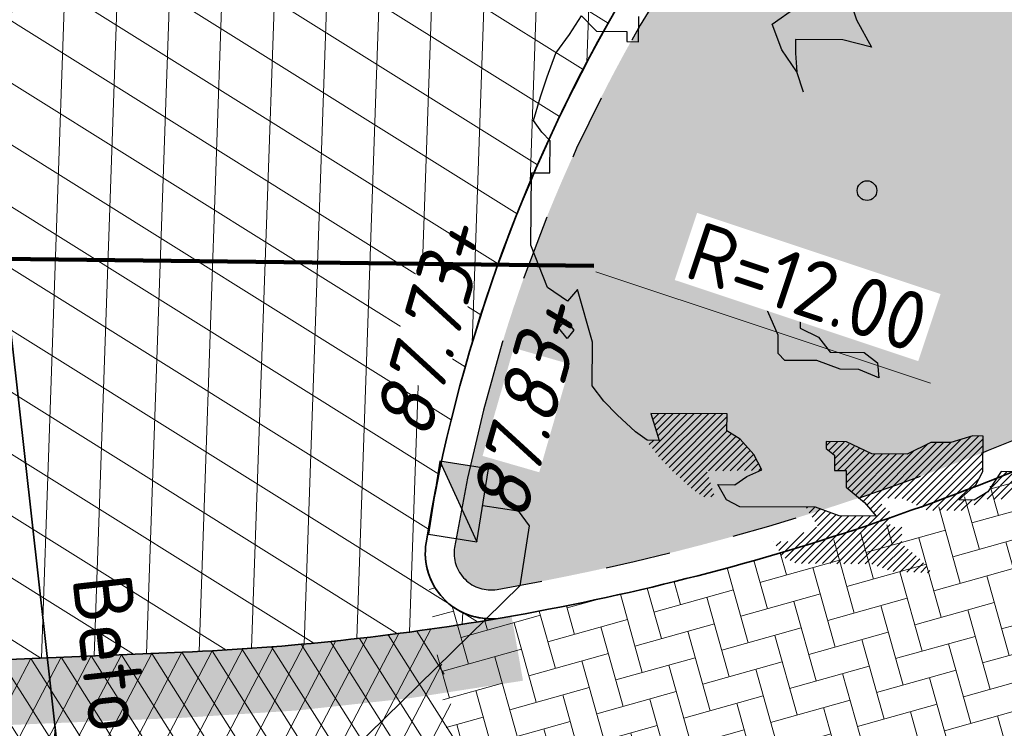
# Model space of a CAD drawing. Header units: metres. Extents: x 195696 to 514079, y 327475 to 328989.
# Tile 190 of 256: x 196104.55 to 196112.06, y 327673.26 to 327678.66. Entities that reach past the tile are written whole.
import ezdxf
from ezdxf.enums import TextEntityAlignment as Align

# ---------------------------------------------------------------- set-up
doc = ezdxf.new("R2010")
doc.units = ezdxf.units.M
for name, pattern in [('11strp', [2, 1, -1]), ('RI-HWA_AANSLUITLEIDING-SO', [4.8, 3, -1.8]), ('VH-RWSBAND_110X220', [12, 5, -1, 1, -1, 1, -1, 1, -1])]:
    doc.linetypes.add(name, pattern=pattern)
for name, color, linetype, lineweight in [('B-WE-KL-ET_LS_MANTELBUIS-G', 190, 'Continuous', 100), ('mk-nw-11streep 0.10', 7, '11strp', 35), ('N-WE-GR-BEPLANTING_CULTUUR_VASTE PLANTENVAK-A-250', 92, 'Continuous', 18), ('N-WE-GR-BOOM-S', 74, 'Continuous', 25), ('N-WE-RI-HWA_KOLK_TROTTOIRKOLK-S-250', 150, 'Continuous', 25), ('N-WE-RI-HWA_KOLKAANSLUITLEIDING_PVC-G', 150, 'RI-HWA_AANSLUITLEIDING-SO', 25), ('N-WE-VH-GESLOTENVERHARDING-A-200', 252, 'Continuous', 18), ('N-WE-VH-KANTOPSLUITING_TROTTOIRBAND_RWS_110 220_250-G', 6, 'VH-RWSBAND_110X220', 25), ('N-WE-VH-KANTOPSLUITING_VOORKANTBAND-G', 2, 'Continuous', 35), ('N-WE-VH-KANTVERHARDING-G', 5, 'Continuous', 35), ('N-WE-VH-OPENVERHARDING_BETONSTRAATSTEEN_ROOD-A', 13, 'Continuous', 18), ('V-WE-RI-GWA_MATERIAAL-DIAMETER-BOB-STROOMRICHTING-S', 252, 'Continuous', 25), ('V-WE-RI-GWA_RIOOLLEIDING_BETON_300-G', 30, 'RI-GWA-V', 35), ('X-XX-AL-M', 6, 'Continuous', 18), ('X-XX-AL-T18', 7, 'Continuous', 18)]:
    doc.layers.add(name, color=color, linetype=linetype, lineweight=lineweight)
doc.layers.add('N-WE-VH-GESLOTENVERHARDING_ASFALT_COATING_ROOD-A-200', color=7, linetype='Continuous', lineweight=18, true_color=0xf2beba)
doc.styles.add('NLCS-ISO', font='NLCS-ISO.ttf')
doc.styles.add('NLCS-ISO-M250-T18', font='NLCS-ISO.ttf', dxfattribs={"height": 0.45})
doc.styles.add('NLCS-ISO-M250-T18_CURSIEF', font='NLCS-ISO.ttf', dxfattribs={"oblique": 15, "height": 0.45})
doc.linetypes.add('RI-GWA-V', pattern='A,3,[24,NLCS.SHX,S=1,R=0,X=0,Y=0],3,-3', length=9)
doc.dimstyles.new('NLCS-M250-T18-PIJL_L2_H2', dxfattribs={"dimscale": 0.25, "dimtxt": 2.5, "dimasz": 1.8, "dimexe": 2, "dimexo": 2, "dimgap": 0.7, "dimtad": 1, "dimzin": 0, "dimdsep": 46, "dimtxsty": 'NLCS-ISO-M250-T18', "dimcen": 0, "dimdle": 2, "dimclrd": 256, "dimclre": 256, "dimclrt": 7, "dimazin": 0, "dimtfac": 1, "dimtdec": 3, "dimtofl": 0, "dimtmove": 0, "dimatfit": 3, "dimfxl": 2, "dimfxlon": 1, "dimtfillclr": 256, "dimtolj": 1, "dimtzin": 0, "dimlwd": -1, "dimlwe": -1, "dimarcsym": 0})

# ---------------------------------------------------------------- blocks, each defined once
blk = doc.blocks.new('*D39')
at = {"layer": 'defpoints', "color": 0, "transparency": 16777216}
for p in [(196108.515893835, 327676.8843070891), (196119.900910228, 327673.0920252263)]:
    blk.add_point(p, dxfattribs=at)
at = {"layer": 'X-XX-AL-M', "transparency": 16777216}
blk.add_line((196111.4949731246, 327675.891993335), (196108.9428319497, 327676.7420965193), dxfattribs=at)
blk.add_solid([(196108.9665337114, 327676.8132528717), (196108.9191301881, 327676.6709401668), (196108.515893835, 327676.8843070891)], dxfattribs=at)
at = {"layer": 'X-XX-AL-M', "color": 7, "transparency": 16777216, "insert": (196110.55878099, 327676.6254401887), "char_height": 0.45, "attachment_point": 5, "rotation": 341.5773880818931, "style": 'NLCS-ISO-M250-T18', "bg_fill": 3, "box_fill_scale": 1.1, "bg_fill_color": 256, "bg_fill_true_color": 13158600, "bg_fill_transparency": 0}
blk.add_mtext('\\A1;R=12.00', dxfattribs=at)
blk = doc.blocks.new('*U193')
at = {"ltscale": 0.1}
blk.add_hatch(color=256, dxfattribs=at).paths.add_polyline_path([(-2.500000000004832, 0), (2.500000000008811, -0.8333333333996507), (2.500000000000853, 0.8333333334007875)])
at = {"ltscale": 0.1, "flags": 128}
blk.add_lwpolyline([(-2.500000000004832, 0), (2.500000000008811, -0.8333333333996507), (2.500000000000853, 0.8333333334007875)], close=True, dxfattribs=at)
at = {"ltscale": 0.1, "style": 'NLCS-ISO'}
for tag, p in [('MAT', (-1, 0.5000000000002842)), ('BOBL', (-61.4268992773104, -3.239999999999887))]:
    blk.add_attdef(tag, text='', height=1.8, dxfattribs=at).set_placement(p, align=Align.BOTTOM_RIGHT)
for tag, p in [('DIA', (1, 0.5000000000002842)), ('BOBR', (68.86450891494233, -3.24))]:
    blk.add_attdef(tag, text='', height=1.8, dxfattribs=at).set_placement(p, align=Align.BOTTOM_LEFT)
blk.add_attdef('JVA', text='', height=1.8, dxfattribs=at).set_placement((0, -0.9999999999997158), align=Align.TOP_CENTER)
blk = doc.blocks.new('SGR-BOOM_27')
for p, q in [((-0.2629541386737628, 2.916344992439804), (-0.1623726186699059, 2.606903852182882)), ((-1.449030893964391, 2.539376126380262), (-1.087000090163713, 2.793884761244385)), ((-4.541256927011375, 2.382431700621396), (-4.359081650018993, 2.664029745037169)), ((-4.359081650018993, 2.664029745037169), (-4.129324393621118, 2.430792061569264)), ((-3.487429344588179, 2.271654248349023), (-3.484541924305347, 2.657491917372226)), ((-0.1623726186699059, 2.606903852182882), (0.06601421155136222, 2.189341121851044)), ((-4.129324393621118, 2.430792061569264), (-3.666335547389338, 2.427344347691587)), ((-3.666335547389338, 2.427344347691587), (-3.667480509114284, 2.273013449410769)), ((-1.297622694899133, 2.14809780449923), (-1.449030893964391, 2.539376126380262)), ((-4.749168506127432, 2.096749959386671), (-4.541256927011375, 2.382431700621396)), ((-3.667480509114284, 2.273013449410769), (-3.487429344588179, 2.271654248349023)), ((-1.090665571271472, 2.305180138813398), (-1.092231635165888, 2.095122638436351)), ((-0.3704458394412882, 2.299787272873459), (-1.090665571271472, 2.305180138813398)), ((0.06601421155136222, 2.189341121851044), (-0.3704458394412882, 2.299787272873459)), ((-1.068619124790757, 1.811992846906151), (-1.297622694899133, 2.14809780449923)), ((-4.880463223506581, 1.737604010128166), (-4.749168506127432, 2.096749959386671)), ((-1.092231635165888, 2.095122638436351), (-1.068619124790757, 1.811992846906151)), ((-0.968047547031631, 1.502566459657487), (-1.068619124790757, 1.811992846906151)), ((-4.985664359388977, 1.429728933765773), (-4.880463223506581, 1.737604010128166)), ((-5.091247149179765, 1.070402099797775), (-4.985664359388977, 1.429728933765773)), ((-4.963980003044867, 0.8893743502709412), (-5.091247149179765, 1.070402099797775)), ((-4.836331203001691, 0.7598095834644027), (-4.963980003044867, 0.8893743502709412)), ((-4.83998674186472, 0.2711136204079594), (-4.836331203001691, 0.7598095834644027)), ((-5.131199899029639, -0.8328113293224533), (-5.122943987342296, 0.2732229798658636)), ((-5.122943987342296, 0.2732229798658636), (-4.83998674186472, 0.2711136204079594)), ((-4.878804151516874, -1.477755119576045), (-5.131199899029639, -0.8328113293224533)), ((-4.571691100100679, -1.6858479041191), (-4.878804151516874, -1.477755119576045)), ((-4.416006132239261, -1.5069564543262), (-4.571691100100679, -1.6858479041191)), ((-4.19050640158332, -2.310330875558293), (-4.416006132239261, -1.5069564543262)), ((-1.355897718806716, -2.202925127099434), (-1.583506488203, -1.682481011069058)), ((-1.583506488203, -1.682481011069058), (-1.250079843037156, -1.813597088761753)), ((-1.250079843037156, -1.813597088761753), (-1.01860001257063, -1.815336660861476)), ((-1.01860001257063, -1.815336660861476), (-1.020718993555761, -2.098264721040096)), ((-4.70336779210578, -2.096436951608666), (-4.599522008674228, -1.968597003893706)), ((-4.575953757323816, -2.256010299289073), (-4.70336779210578, -2.096436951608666)), ((-4.599522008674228, -1.968597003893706), (-4.472093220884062, -2.128170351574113)), ((-1.020718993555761, -2.098264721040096), (-0.7387601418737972, -2.233278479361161)), ((-4.472093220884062, -2.128170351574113), (-4.575953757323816, -2.256010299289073)), ((-1.358011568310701, -2.485882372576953), (-1.355897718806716, -2.202925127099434)), ((-0.7387601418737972, -2.233278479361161), (-0.5604459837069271, -2.466116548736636)), ((-4.195507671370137, -2.979097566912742), (-4.19050640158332, -2.310330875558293)), ((-1.255888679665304, -2.58953476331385), (-1.358011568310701, -2.485882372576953)), ((-0.5604459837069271, -2.466116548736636), (-0.04600890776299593, -2.469965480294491)), ((-0.04600890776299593, -2.469965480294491), (0.1585992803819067, -2.62583903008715)), ((-0.7671779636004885, -2.593190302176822), (-1.255888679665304, -2.58953476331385)), ((-0.4080445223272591, -2.724499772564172), (-0.7671779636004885, -2.593190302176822)), ((0.1585992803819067, -2.62583903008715), (0.1825934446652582, -2.857531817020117)), ((-0.1251068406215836, -2.726608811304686), (-0.4080445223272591, -2.724499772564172)), ((0.1825934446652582, -2.857531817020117), (-0.1251068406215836, -2.726608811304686)), ((-4.017198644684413, -3.211947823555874), (-4.195507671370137, -2.979097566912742)), ((-3.812952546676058, -3.41925966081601), (-4.017198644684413, -3.211947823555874)), ((-3.531947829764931, -3.678582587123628), (-3.812952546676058, -3.41925966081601)), ((-2.136579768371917, -3.40608073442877), (-3.298344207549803, -3.397384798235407)), ((-3.298344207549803, -3.397384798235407), (-3.172814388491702, -3.809884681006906)), ((-3.294992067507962, -3.408417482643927), (-3.284064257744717, -3.397494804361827)), ((-3.275431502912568, -3.933139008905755), (-2.743827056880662, -3.401534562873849)), ((-3.269593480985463, -3.491878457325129), (-3.176014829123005, -3.398302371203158)), ((-3.244189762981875, -3.575336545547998), (-3.067970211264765, -3.399107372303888)), ((-3.228221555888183, -3.994783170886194), (-2.63578757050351, -3.402349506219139)), ((-3.218795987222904, -3.658794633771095), (-2.959925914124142, -3.399921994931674)), ((-3.19340221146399, -3.742253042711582), (-2.851876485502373, -3.400729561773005)), ((-3.181011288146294, -4.056432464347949), (-2.527738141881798, -3.403156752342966)), ((-3.129127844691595, -4.113400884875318), (-2.41968871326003, -3.403964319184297)), ((-3.075110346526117, -4.168237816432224), (-2.311639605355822, -3.404769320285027)), ((-3.021088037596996, -4.223074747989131), (-2.203599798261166, -3.405584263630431)), ((-2.967070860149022, -4.277912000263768), (-2.136893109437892, -3.44773168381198)), ((-2.13850792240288, -3.663284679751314), (-2.136579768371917, -3.40608073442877)), ((-2.910699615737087, -4.330397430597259), (-2.137715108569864, -3.557405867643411)), ((-3.352855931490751, -3.808531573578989), (-3.531947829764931, -3.678582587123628)), ((-2.854088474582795, -4.382640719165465), (-2.136202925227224, -3.664752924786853)), ((-2.797482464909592, -4.43488432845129), (-2.069647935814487, -3.707052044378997)), ((-2.740871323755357, -4.487127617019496), (-2.003087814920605, -3.749344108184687)), ((-1.933694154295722, -3.793441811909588), (-2.13850792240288, -3.663284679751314)), ((0.6092558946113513, -4.729226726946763), (1.586760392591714, -3.751722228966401)), ((0.6830196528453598, -4.764319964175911), (1.703853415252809, -3.743481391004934)), ((1.616465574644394, -3.742820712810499), (1.281301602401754, -3.843216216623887)), ((1.770785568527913, -3.743985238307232), (1.616465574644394, -3.742820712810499)), ((1.766743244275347, -4.284124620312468), (1.770785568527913, -3.743985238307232)), ((-3.172814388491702, -3.809884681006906), (-3.352855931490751, -3.808531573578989)), ((-3.3226417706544, -3.871494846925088), (-3.260383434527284, -3.809236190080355)), ((-2.421166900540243, -4.276284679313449), (-1.936532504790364, -3.791648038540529)), ((-2.311076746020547, -4.275048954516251), (-1.885045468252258, -3.849017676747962)), ((-1.729658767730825, -4.026472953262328), (-1.933694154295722, -3.793441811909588)), ((-0.6220927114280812, -3.828968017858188), (-0.6228560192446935, -3.931854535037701)), ((-0.622572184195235, -3.892797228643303), (-0.5592176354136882, -3.829445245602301)), ((-0.3134283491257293, -3.831285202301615), (-0.6220927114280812, -3.828968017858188)), ((-0.5841954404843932, -3.963277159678), (-0.4511733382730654, -3.830257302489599)), ((-0.5241295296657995, -4.012065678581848), (-0.3494564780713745, -3.837394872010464)), ((-0.4962643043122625, -4.201914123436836), (-0.196198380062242, -3.901845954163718)), ((-0.4954423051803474, -4.092235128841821), (-0.2728248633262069, -3.869618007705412)), ((0.07104979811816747, -4.014231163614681), (-0.3134283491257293, -3.831285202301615)), ((-0.003981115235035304, -4.798182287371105), (0.9346668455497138, -3.859534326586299)), ((0.04640489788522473, -4.856652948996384), (1.061488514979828, -3.841569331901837)), ((0.3184638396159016, -4.693446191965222), (1.169533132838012, -3.84238170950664)), ((0.4265033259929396, -4.694260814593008), (1.277577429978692, -3.843189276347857)), ((0.5345431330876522, -4.695080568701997), (1.431349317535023, -3.79826925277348)), ((0.9726423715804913, -3.840899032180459), (0.6112087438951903, -4.018251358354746)), ((0.7567786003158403, -4.799410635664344), (1.770467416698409, -3.785724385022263)), ((0.8305420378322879, -4.834501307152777), (1.769650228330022, -3.895398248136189)), ((1.281301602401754, -3.843216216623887), (0.9726423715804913, -3.840899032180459)), ((-2.200991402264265, -4.273815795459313), (-1.834223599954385, -3.90704799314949)), ((-2.090906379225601, -4.272587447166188), (-1.783411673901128, -3.965090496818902)), ((-1.980811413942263, -4.271346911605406), (-1.732590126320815, -4.023127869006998)), ((-1.602778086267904, -4.258946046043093), (-1.729658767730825, -4.026472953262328)), ((-0.6228560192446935, -3.931854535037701), (-0.4950163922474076, -4.035714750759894)), ((-0.4950163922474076, -4.035714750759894), (-0.4967537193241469, -4.267201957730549)), ((-0.4530280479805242, -4.267532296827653), (-0.1195670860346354, -3.934068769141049)), ((-0.3449834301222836, -4.268344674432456), (-0.04294060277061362, -3.966299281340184)), ((-0.3181361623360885, -4.459208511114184), (0.1264229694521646, -4.014644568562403)), ((-0.3173093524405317, -4.349529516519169), (0.03369582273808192, -3.998519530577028)), ((-0.2952580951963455, -4.545184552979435), (0.2344772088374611, -4.015452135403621)), ((-0.2357986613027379, -4.594579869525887), (0.3425263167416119, -4.016259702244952)), ((-0.1763443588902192, -4.643975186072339), (0.4505757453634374, -4.017059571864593)), ((-0.1168804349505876, -4.693370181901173), (0.5586251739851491, -4.017864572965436)), ((-0.05742100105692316, -4.742765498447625), (0.7209364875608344, -3.964415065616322)), ((0.6112087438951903, -4.018251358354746), (0.07104979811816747, -4.014231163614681)), ((0.9043009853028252, -4.869599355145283), (1.768827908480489, -4.005072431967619)), ((-1.870726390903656, -4.27011856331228), (-1.69343981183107, -4.092834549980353)), ((-1.760636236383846, -4.268882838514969), (-1.655004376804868, -4.163250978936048)), ((1.004114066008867, -4.878640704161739), (1.768005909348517, -4.114746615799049)), ((-2.684255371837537, -4.539370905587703), (-2.437727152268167, -4.292842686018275)), ((-1.835040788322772, -4.360073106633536), (-1.602778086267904, -4.258946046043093)), ((-1.650546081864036, -4.267649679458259), (-1.616568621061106, -4.233674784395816)), ((-0.4967537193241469, -4.267201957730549), (-0.3167025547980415, -4.268552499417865)), ((-0.3167025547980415, -4.268552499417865), (-0.318635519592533, -4.525756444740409)), ((1.112163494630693, -4.879448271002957), (1.767183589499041, -4.224425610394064)), ((1.662320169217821, -4.489134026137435), (1.766743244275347, -4.284124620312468)), ((1.831120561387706, -4.704765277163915), (2.248142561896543, -4.28774584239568)), ((2.049680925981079, -4.286250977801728), (1.841593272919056, -4.593373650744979)), ((1.858271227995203, -4.568757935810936), (2.14009826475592, -4.286933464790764)), ((1.939169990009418, -4.705570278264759), (2.356182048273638, -4.288553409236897)), ((2.047224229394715, -4.70637046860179), (2.464226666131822, -4.289368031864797)), ((2.465513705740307, -4.289373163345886), (2.049680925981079, -4.286250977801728)), ((-2.621546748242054, -4.585518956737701), (-2.412333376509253, -4.37630109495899)), ((-2.558466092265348, -4.631292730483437), (-2.386939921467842, -4.459761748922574)), ((-2.277554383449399, -4.485375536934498), (-2.016061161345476, -4.487340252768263)), ((-2.146401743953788, -4.717875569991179), (-2.277554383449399, -4.485375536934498)), ((-2.016061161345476, -4.487340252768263), (-1.835040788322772, -4.360073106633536)), ((1.220207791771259, -4.880255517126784), (1.715251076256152, -4.385212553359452)), ((1.403361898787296, -4.718695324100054), (1.662320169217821, -4.489134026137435)), ((-2.490751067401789, -4.672432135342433), (-2.361541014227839, -4.543227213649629)), ((-2.382706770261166, -4.673239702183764), (-2.336152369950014, -4.626685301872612)), ((-0.318635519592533, -4.525756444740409), (-0.03742041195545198, -4.759374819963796)), ((1.841593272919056, -4.593373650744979), (1.634876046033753, -4.720447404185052)), ((1.636446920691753, -4.790582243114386), (1.820990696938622, -4.606043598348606)), ((-1.94139201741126, -4.822301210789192), (-2.146401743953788, -4.717875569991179)), ((-0.03742041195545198, -4.759374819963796), (0.1410797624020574, -4.966493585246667)), ((0.0967960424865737, -4.915118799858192), (0.2282033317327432, -4.783714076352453)), ((1.328252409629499, -4.881067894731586), (1.489961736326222, -4.719358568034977)), ((1.634876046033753, -4.720447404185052), (1.403361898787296, -4.718695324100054)), ((1.436297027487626, -4.88188283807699), (1.598001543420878, -4.720178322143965)), ((-0.7839293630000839, -4.830948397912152), (-1.94139201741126, -4.822301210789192)), ((-1.175254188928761, -5.642887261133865), (-0.475925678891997, -4.943561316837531)), ((-0.9220460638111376, -4.845404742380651), (-0.9066795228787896, -4.83003820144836)), ((-0.8806398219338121, -4.912855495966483), (-0.798625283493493, -4.830845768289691)), ((-0.8392387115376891, -4.980308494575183), (-0.7150642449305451, -4.856129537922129)), ((-0.7978376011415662, -5.047766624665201), (-0.6353498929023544, -4.885276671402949)), ((-0.4247859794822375, -4.962257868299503), (-0.7839293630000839, -4.830948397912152)), ((-0.7564313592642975, -5.115210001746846), (-0.5556403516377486, -4.914421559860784)), ((-0.5692400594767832, -5.690006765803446), (0.2816236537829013, -4.839143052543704)), ((-0.4611906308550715, -5.690814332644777), (0.341689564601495, -4.887931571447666)), ((-1.103139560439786, -5.679627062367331), (-0.3860567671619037, -4.962549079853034)), ((-1.001427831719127, -5.686772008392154), (-0.2780124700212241, -4.963361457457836)), ((-0.8933784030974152, -5.687586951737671), (-0.1699678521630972, -4.964169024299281)), ((-0.7853337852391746, -5.688394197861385), (-0.06192323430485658, -4.964983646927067)), ((-0.6772846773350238, -5.689199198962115), (0.04612587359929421, -4.965788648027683)), ((0.1410797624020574, -4.966493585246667), (-0.4247859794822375, -4.962257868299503)), ((-0.3531412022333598, -5.691621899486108), (0.355323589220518, -4.983156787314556)), ((-0.2450920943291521, -5.692426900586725), (0.3545015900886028, -5.092828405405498)), ((-1.308526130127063, -5.558450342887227), (-0.966153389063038, -5.216082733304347)), ((-1.247368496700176, -5.606147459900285), (-0.7733148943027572, -5.132093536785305)), ((-0.1370474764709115, -5.693234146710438), (0.4246585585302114, -5.131535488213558)), ((-0.02900317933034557, -5.694049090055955), (0.5327076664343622, -5.132340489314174)), ((0.07590449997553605, -5.698000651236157), (0.5334469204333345, -5.240448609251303)), ((-1.426318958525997, -5.349682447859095), (-1.425839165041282, -5.349200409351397)), ((-1.387051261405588, -5.41927174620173), (-1.317784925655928, -5.350000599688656)), ((-1.347788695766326, -5.488861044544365), (-1.209730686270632, -5.350800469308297)), ((0.1556092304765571, -5.727145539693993), (0.5326345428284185, -5.350122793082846)), ((0.2353235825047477, -5.756285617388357), (0.5704141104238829, -5.421195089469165)), ((0.3150382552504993, -5.785425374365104), (0.6298735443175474, -5.470590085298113)), ((0.3985992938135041, -5.810723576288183), (0.6893278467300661, -5.519992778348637)), ((0.5039765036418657, -5.814198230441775), (0.7487917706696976, -5.569380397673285)), ((0.6093588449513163, -5.817675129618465), (0.8082512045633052, -5.618775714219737)), ((0.7147360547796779, -5.821149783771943), (0.8594495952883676, -5.676433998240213)), ((0.8201183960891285, -5.824627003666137), (0.9098455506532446, -5.734899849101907)), ((0.9254907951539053, -5.828103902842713), (0.9602366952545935, -5.793363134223))]:
    blk.add_line(p, q)
blk.add_circle((0, 0), 0.15)
blk = doc.blocks.new('SRI-KOLK_TROTTOIR-SO')
blk.add_hatch(color=256).paths.add_polyline_path([(1.125000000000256, 1.499999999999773), (-1.124999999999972, 1.499999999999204), (-1.124999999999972, 5.684341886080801e-13)])
blk.add_line((-1.124999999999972, 0), (1.124999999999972, 1.499999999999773))
at = {"flags": 128}
blk.add_lwpolyline([(-1.124999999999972, 0), (1.124999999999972, 0), (1.124999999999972, 1.499999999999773), (-1.124999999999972, 1.499999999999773)], close=True, dxfattribs=at)

msp = doc.modelspace()

# ---------------------------------------------------------------- hatches: boundary and pattern name
at = {"layer": 'N-WE-GR-BEPLANTING_CULTUUR_VASTE PLANTENVAK-A-250', "lineweight": 0}
h = msp.add_hatch(dxfattribs=at)
h.set_pattern_fill('AGR-VASTEPLANTEN-SO', color=256, scale=0.05, pattern_type=2)
h.set_pattern_definition([(0, (196080.8196124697, 327684.078404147), (0.1443375, 0.25), [0.033494, -0.255181]), (29.99999999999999, (196080.8531064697, 327684.078404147), (0.1443376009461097, 0.2499999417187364), [0.033494, -0.466506]), (59.99999999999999, (196080.8821124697, 327684.095151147), (-0.1443376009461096, 0.2499999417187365), [0.033494, -0.255181]), (90, (196080.8988594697, 327684.124157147), (-0.1443375, 0.25), [0.033494, -0.466506]), (120, (196080.8988594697, 327684.157651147), (-0.2886751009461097, -5.828126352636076e-08), [0.033494, -0.2551809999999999]), (150, (196080.8821124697, 327684.186657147), (-0.2886751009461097, 5.828126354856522e-08), [0.033494, -0.466506]), (180, (196080.8531064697, 327684.203404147), (-0.1443375, -0.25), [0.033494, -0.255181]), (210, (196080.8196124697, 327684.203404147), (-0.1443376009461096, -0.2499999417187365), [0.033494, -0.466506]), (240, (196080.7906064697, 327684.186657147), (0.1443376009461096, -0.2499999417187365), [0.033494, -0.255181]), (270, (196080.7738594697, 327684.157651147), (0.1443375, -0.2500000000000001), [0.033494, -0.466506]), (300.0000000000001, (196080.7738594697, 327684.124157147), (0.2886751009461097, 5.828126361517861e-08), [0.033494, -0.255181]), (329.9999999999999, (196080.7906064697, 327684.095151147), (0.2886751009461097, -5.828126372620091e-08), [0.033494, -0.466506])])
edge = h.paths.add_edge_path()
edge.add_spline(control_points=[(196122.6509279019, 327694.4888203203), (196121.2982072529, 327696.7076667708), (196118.8437960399, 327700.8706690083), (196122.9632308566, 327703.213127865), (196124.947298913, 327704.3027218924)], knot_values=[0.1872318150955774, 0.1872318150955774, 0.1872318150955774, 0.1872318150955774, 6.690637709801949, 12.47053708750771, 12.47053708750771, 12.47053708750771, 12.47053708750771], degree=3, periodic=0)
edge.add_arc((196102.9812874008, 327692.8335136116), 24.78000000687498, 27.57060617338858, 34.00202210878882)
edge.add_arc((196123.2922244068, 327706.5344565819), 0.2799999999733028, 34.00202210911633, 126.4623436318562)
edge.add_arc((196131.9094923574, 327694.8728660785), 14.78000000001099, 126.4623436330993, 184.0325106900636)
edge.add_arc((196102.9812874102, 327692.8335136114), 14.21999999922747, -50.57835840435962, 4.032510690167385, ccw=False)
edge.add_arc((196119.4918683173, 327672.748675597), 11.77999999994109, 129.4216415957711, 170.7617454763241)
edge.add_arc((196108.1410313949, 327674.59488825), 0.2800000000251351, 170.7617454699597, 279.8343321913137)
edge.add_arc((196104.9812326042, 327692.8230442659), 18.78000000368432, 279.8343321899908, 297.1681525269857)
edge.add_arc((196112.2868882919, 327678.5883192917), 2.78, 297.1681525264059, 345.0142482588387)
edge.add_arc((196163.8223289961, 327664.793174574), 50.56986097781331, 161.1724184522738, 165.0142482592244, ccw=False)
edge.add_arc((196160.408658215, 327666.8778044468), 46.67422304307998, 156.6606381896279, 162.2422142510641, ccw=False)
edge.add_arc((196160.2298406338, 327666.9266754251), 46.49068304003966, 143.7989199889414, 156.6286308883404, ccw=False)
edge.add_spline(control_points=[(196122.7142221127, 327694.3850434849), (196122.6931156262, 327694.4196380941), (196122.6720152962, 327694.4542309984), (196122.6509279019, 327694.4888203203)], knot_values=[12.47053708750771, 12.47053708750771, 12.47053708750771, 12.47053708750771, 12.57191787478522, 12.57191787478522, 12.57191787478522, 12.57191787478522], degree=3, periodic=0)
at = {"layer": 'N-WE-VH-GESLOTENVERHARDING-A-200', "lineweight": 0}
h = msp.add_hatch(dxfattribs=at)
h.set_pattern_fill('AVH-GESLOTEN-SOD', color=256, scale=0.2, angle=28, pattern_type=2)
h.set_pattern_definition([(87.99999999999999, (0, 0), (-0.3997563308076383, 0.01395979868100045), []), (148, (0, 0), (-0.2119677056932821, -0.3392192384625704), [])])
edge = h.paths.add_edge_path()
edge.add_line((196083.1990184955, 327691.5510211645), (196083.1519014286, 327687.0507910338))
edge.add_line((196083.1519014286, 327687.0507910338), (196084.1454462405, 327687.0406123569))
edge.add_arc((196084.0225149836, 327675.0412420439), 12.00000000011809, 42.98417189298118, 89.4130362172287, ccw=False)
edge.add_line((196092.8010199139, 327683.2227975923), (196092.8318819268, 327683.1896833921))
edge.add_arc((196081.8587780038, 327672.962709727), 15.00000000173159, 16.428970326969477, 42.98432450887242, ccw=False)
edge.add_line((196096.2463443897, 327677.2051068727), (196097.2122154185, 327673.478273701))
edge.add_line((196097.2122154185, 327673.478273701), (196101.7467536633, 327673.6723664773))
edge.add_arc((196101.7260100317, 327674.171935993), 0.4999999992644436, 187.0695504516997, 272.3777275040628, ccw=False)
edge.add_arc((196152.0688528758, 327680.5876180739), 51.25000016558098, 183.5869588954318, 187.2607311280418, ccw=False)
edge.add_arc((196101.4182722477, 327677.4125277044), 0.4999999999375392, 83.94286764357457, 183.5869588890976, ccw=False)
edge.add_arc((196102.9812880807, 327692.8335135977), 15.00000005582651, 264.2214566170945, 270.9093109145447)
edge.add_arc((196103.2275556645, 327677.3354701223), 0.5000000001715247, 1.6337976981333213, 90.94204640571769, ccw=False)
edge.add_arc((196152.9573308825, 327678.7539065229), 49.25000005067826, 181.6337976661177, 185.2030344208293)
edge.add_arc((196103.4123531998, 327674.2419580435), 0.5000000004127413, -87.62227248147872, 5.243730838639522, ccw=False)
edge.add_line((196103.4330968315, 327673.7423885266), (196105.7895242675, 327673.8402344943))
edge.add_arc((196105.0020328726, 327692.5636627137), 18.73998150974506, 272.4083920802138, 279.8154879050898)
edge.add_arc((196108.1410310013, 327674.5948858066), 0.499999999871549, 170.8512954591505, 276.39791675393, ccw=False)
edge.add_arc((196119.4918690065, 327672.7486761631), 12.00000000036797, 129.4274737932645, 170.7654917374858, ccw=False)
edge.add_arc((196102.9812877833, 327692.8335145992), 14.00000064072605, 309.4166424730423, 364.0162983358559)
edge.add_arc((196131.9094924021, 327694.8728654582), 15.00000000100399, 126.4651558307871, 184.0476361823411, ccw=False)
edge.add_arc((196123.2922244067, 327706.5344565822), 0.4999999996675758, 34.002022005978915, 126.54674772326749, ccw=False)
edge.add_arc((196102.9812873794, 327692.8335136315), 25.00000001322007, 34.00202204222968, 46.05512928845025)
edge.add_arc((196119.9834521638, 327710.4737061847), 0.4999999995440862, -56.236364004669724, 46.05512932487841, ccw=False)
edge.add_arc((196147.5563938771, 327669.9677665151), 48.50000000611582, 124.2485974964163, 134.8901280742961)
edge.add_arc((196112.9743644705, 327704.6820751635), 0.5000000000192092, 229.8557157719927, 314.9391858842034, ccw=False)
edge.add_arc((196102.9812874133, 327692.8335136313), 14.99999998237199, 49.85571575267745, 57.33680055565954)
edge.add_arc((196111.3466329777, 327705.8823064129), 0.5000000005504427, 134.8777662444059, 237.33680048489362, ccw=False)
edge.add_arc((196147.5563941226, 327669.9677664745), 51.50000002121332, 124.81283206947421, 135.2310597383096, ccw=False)
edge.add_arc((196118.4409349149, 327711.8400729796), 0.5000000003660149, 50.875618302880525, 124.85628355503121, ccw=False)
edge.add_arc((196102.9812883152, 327692.8335128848), 24.99999999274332, 50.87561873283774, 50.88012851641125)
edge.add_arc((196118.4409227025, 327711.8400877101), 0.5000000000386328, 51.09895726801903, 121.099472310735)
edge.add_line((196118.1826599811, 327712.268223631), (196118.4718929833, 327712.455978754))
edge.add_arc((196102.9812881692, 327692.8335130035), 24.99999999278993, 51.71130377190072, 62.65379481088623)
edge.add_arc((196114.2353470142, 327714.5957778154), 0.4999999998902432, -54.818933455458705, 62.60107897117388, ccw=False)
edge.add_arc((196140.335397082, 327677.5706293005), 44.79982600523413, 125.1810665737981, 133.495003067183)
edge.add_arc((196101.2405703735, 327718.7751770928), 11.99999999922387, 273.8388615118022, 313.4950030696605, ccw=False)
edge.add_arc((196102.9812874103, 327692.8335136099), 14.00000000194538, 93.8388615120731, 132.9711048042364)
edge.add_arc((196083.2140336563, 327714.0527426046), 14.99999999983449, 270.24266248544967, 312.97110480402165, ccw=False)
edge.add_line((196083.2775623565, 327699.0528771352), (196083.2304265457, 327694.5508567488))
edge.add_line((196083.2304265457, 327694.5508567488), (196088.4979000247, 327694.4957067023))
edge.add_arc((196088.4926653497, 327693.9957341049), 0.4999999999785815, -0.5998605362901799, 89.40013946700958, ccw=False)
edge.add_line((196088.9926379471, 327693.9904994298), (196088.9716992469, 327691.9906090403))
edge.add_arc((196088.4717266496, 327691.9958437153), 0.4999999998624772, 269.4001394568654, 359.40013946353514, ccw=False)
edge.add_line((196088.4664919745, 327691.495871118), (196083.1990184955, 327691.5510211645))
edge = h.paths.add_edge_path(flags=16)
edge.add_arc((196102.9812874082, 327692.8335136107), 8.5, 0, 180)
edge.add_arc((196102.9812874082, 327692.8335136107), 8.5, 180, 360)
at = {"layer": 'N-WE-VH-GESLOTENVERHARDING_ASFALT_COATING_ROOD-A-200', "lineweight": 0}
h = msp.add_hatch(dxfattribs=at)
h.set_pattern_fill('AVH-ASFALT-SOD', color=256, scale=0.2, angle=2.37772751, pattern_type=2)
h.set_pattern_definition([(62.37772750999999, (196096.8681704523, 327671.4680695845), (-0.177204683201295, 0.09272809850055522), []), (122.37772751, (196096.8681704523, 327671.4680695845), (-0.1689072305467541, -0.1070997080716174), [])])
edge = h.paths.add_edge_path()
edge.add_line((196108.2530864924, 327671.5734566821), (196107.7080044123, 327674.0197112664))
edge.add_arc((196104.9824505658, 327692.8116591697), 18.98857418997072, 272.3770892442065, 278.25254144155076, ccw=False)
edge.add_line((196105.7700231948, 327673.8394247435), (196103.9704487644, 327673.7647009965))
edge.add_line((196103.9704487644, 327673.7647009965), (196104.0256063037, 327671.2648370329))
edge.add_line((196104.0256063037, 327671.2648370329), (196105.873208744, 327671.3415550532))
edge.add_arc((196104.9812324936, 327692.8230456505), 21.50000139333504, 272.3777275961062, 278.7532382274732)
edge = h.paths.add_edge_path()
edge.add_arc((196134.6005736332, 327676.7036128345), 37.52721868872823, 184.9328861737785, 186.8406547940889)
edge.add_line((196097.3405020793, 327672.2338018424), (196097.4894940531, 327670.9918138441))
edge.add_line((196097.4894940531, 327670.9918138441), (196101.6694901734, 327671.163811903))
edge.add_line((196101.6694901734, 327671.163811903), (196101.2979229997, 327673.6537296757))
edge.add_line((196101.2979229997, 327673.6537296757), (196097.2123518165, 327673.476692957))
at = {"layer": 'N-WE-VH-OPENVERHARDING_BETONSTRAATSTEEN_ROOD-A', "lineweight": 0}
h = msp.add_hatch(dxfattribs=at)
h.set_pattern_fill('AVH-BSS_KEIFORMAAT_KEPER', color=256, scale=2, angle=15.6660449, pattern_type=2)
h.set_pattern_definition([(15.6660449, (196108.2216872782, 327672.0745635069), (0.145492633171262, 0.2589051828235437), [0.63, -0.21]), (285.6660449, (196108.1082747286, 327672.4789613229), (0.1454926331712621, 0.2589051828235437), [0.63, -0.21])])
edge = h.paths.add_edge_path()
edge.add_arc((196104.9812300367, 327692.8230438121), 18.99999999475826, 279.8274707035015, 286.6497231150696)
edge.add_arc((196108.7942077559, 327682.3795598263), 7.929458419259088, 281.8690855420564, 298.2457348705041)
edge.add_line((196112.5468563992, 327675.3942939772), (196113.4197885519, 327673.0482933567))
edge.add_arc((196105.1603816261, 327692.1817645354), 20.84004611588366, 277.86809828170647, 293.34856365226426, ccw=False)
edge.add_line((196108.0132384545, 327671.5379100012), (196107.6447798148, 327674.5337787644))
edge.add_arc((196108.1410320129, 327674.5948832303), 0.4999999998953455, 187.0196035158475, 279.5733245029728)

# ---------------------------------------------------------------- linework, layer by layer
at = {"layer": 'B-WE-KL-ET_LS_MANTELBUIS-G'}
msp.add_lwpolyline([(196095.5956127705, 327676.9444962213), (196108.9274576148, 327676.7859973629)], dxfattribs=at)
at = {"layer": 'mk-nw-11streep 0.10', "ltscale": 2, "const_width": 0.5, "flags": 128}
msp.add_lwpolyline([(196108.3430066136, 327673.8688633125, -0.03352218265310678), (196105.7798624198, 327673.5896178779), (196103.8573554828, 327673.5097895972)], format="xyb", dxfattribs=at)
at = {"layer": 'N-WE-RI-HWA_KOLKAANSLUITLEIDING_PVC-G'}
msp.add_lwpolyline([(196108.078939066, 327674.9602387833), (196108.3506108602, 327674.917583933), (196108.4338897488, 327674.803283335), (196108.362146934, 327674.3463482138), (196105.4930606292, 327671.5361749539)], dxfattribs=at)
at = {"layer": 'N-WE-VH-KANTOPSLUITING_TROTTOIRBAND_RWS_110 220_250-G', "ltscale": 0.5, "flags": 128}
msp.add_lwpolyline([(196126.3387262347, 327701.1086843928, 0.06332466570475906), (196123.524349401, 327706.6910387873, 0.4268472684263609), (196123.1258219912, 327706.7596459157, 0.2566176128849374), (196117.166083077, 327693.8334995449, -0.24289961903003), (196112.0113051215, 327681.8486522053, 0.1823623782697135), (196107.8646631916, 327674.6398395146, 0.5154346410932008), (196108.1888553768, 327674.3190026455, 0.07577760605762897), (196113.5562459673, 327676.1150358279, 0.2118547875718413), (196114.9723409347, 327677.8694701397, -0.01676471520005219), (196115.9582582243, 327681.1131490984, -0.02435903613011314), (196117.5535801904, 327685.3690289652, -0.06359431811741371), (196123.5580015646, 327695.5021864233, -0.01631065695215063), (196125.8402993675, 327698.3843198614, 0.2667909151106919)], format="xyb", close=True, dxfattribs=at)
at = {"layer": 'N-WE-VH-KANTOPSLUITING_VOORKANTBAND-G', "flags": 128}
msp.add_lwpolyline([(196126.5460965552, 327701.1821524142, 0.06332466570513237), (196123.7067333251, 327706.8140676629, 0.4268472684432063), (196122.9950772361, 327706.9365803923, 0.256617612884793), (196116.9466277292, 327693.8180285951, -0.2428996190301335), (196111.8716002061, 327682.0186008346, 0.1823623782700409), (196107.6475167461, 327674.6751583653, 0.5154346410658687), (196108.2264313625, 327674.1022353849, 0.07577760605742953), (196113.656698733, 327675.9193083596, 0.2118547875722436), (196115.1848587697, 327677.8125827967, -0.01677491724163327), (196116.1671498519, 327681.0440945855, -0.02437009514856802), (196117.7555785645, 327685.2818701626, -0.06360911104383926), (196123.7332134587, 327695.3691140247, -0.0163228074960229), (196126.0082258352, 327698.2421906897, 0.2667909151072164)], format="xyb", close=True, dxfattribs=at)
at = {"layer": 'N-WE-VH-KANTVERHARDING-G'}
msp.add_lwpolyline([(196092.8318819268, 327683.1896833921, -0.1163909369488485), (196096.2463443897, 327677.2051068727), (196097.2122154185, 327673.478273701), (196101.7467536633, 327673.6723664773, -0.3904275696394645), (196101.2298112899, 327674.1103989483, -0.01603122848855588), (196100.9192517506, 327677.381246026, -0.4644184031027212), (196101.4710322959, 327677.9097362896, 0.02918955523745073), (196103.2193351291, 327677.8354025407, -0.410681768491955), (196103.7273524, 327677.3497257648, 0.01557499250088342), (196103.9102606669, 327674.2876543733, -0.4289414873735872), (196103.4330968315, 327673.7423885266), (196105.7895242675, 327673.8402344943, 0.03233081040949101), (196108.1967474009, 327674.097999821, -0.4961140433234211), (196107.6473914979, 327674.6743844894, -0.1823529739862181), (196111.8706573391, 327682.017825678, 0.2428478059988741), (196116.9469067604, 327693.8140779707, -0.2566748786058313)], format="xyb", dxfattribs=at)
at = {"layer": 'V-WE-RI-GWA_RIOOLLEIDING_BETON_300-G', "flags": 128}
msp.add_lwpolyline([(196106.559, 327657.676), (196103.32, 327686.62), (196047.361025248, 327705.3561980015)], dxfattribs=at)

# ---------------------------------------------------------------- block references
at = {"layer": 'N-WE-GR-BOOM-S', "xscale": 0.5, "yscale": 0.5, "zscale": 0.5}
msp.add_blockref('SGR-BOOM_27', (196111.011731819, 327677.3605871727), dxfattribs=at)
at = {"layer": 'N-WE-RI-HWA_KOLK_TROTTOIRKOLK-S-250', "xscale": 0.25, "yscale": 0.25, "zscale": 0.25, "rotation": 261.0734749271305}
msp.add_blockref('SRI-KOLK_TROTTOIR-SO', (196107.7084835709, 327675.0184429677), dxfattribs=at)
at = {"layer": 'V-WE-RI-GWA_MATERIAAL-DIAMETER-BOB-STROOMRICHTING-S'}
ref = msp.add_blockref('*U193', (196104.8844644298, 327672.621906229), dxfattribs=dict(at, xscale=0.25, yscale=0.25, zscale=0.25, rotation=276.3770657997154))
ref.add_attrib('MAT', 'Beton', dxfattribs={"layer": '0', "ltscale": 0.1, "height": 0.45, "rotation": 276.3770657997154, "style": 'NLCS-ISO'}).set_placement((196104.9809232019, 327672.8842432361), align=Align.BOTTOM_RIGHT)
ref.add_attrib('DIA', '300  (29m)', dxfattribs={"layer": '0', "ltscale": 0.1, "height": 0.45, "rotation": 276.3770657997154, "style": 'NLCS-ISO'}).set_placement((196105.0364587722, 327672.387337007), align=Align.BOTTOM_LEFT)

# ---------------------------------------------------------------- next in the draw order: texts
at = {"layer": 'X-XX-AL-T18', "insert": (196107.6774419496, 327676.2961026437), "char_height": 0.4499999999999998, "attachment_point": 5, "rotation": 73.90556800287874, "style": 'NLCS-ISO-M250-T18_CURSIEF', "bg_fill": 3, "box_fill_scale": 1, "bg_fill_color": 256, "bg_fill_transparency": 0}
msp.add_mtext_dynamic_manual_height_columns('87.73+', width=0.8572391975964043, gutter_width=4.499999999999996, heights=[0], dxfattribs=at)

# ---------------------------------------------------------------- next in the draw order: dimensions: what is measured, and where the dimension line sits
at = {"layer": 'X-XX-AL-M'}
dim = msp.add_radius_dim(center=(196119.900910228, 327673.0920252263), mpoint=(196108.515893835, 327676.8843070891), dimstyle='NLCS-M250-T18-PIJL_L2_H2', override={"dimpost": 'R=<>', "dimtfill": 1}, dxfattribs=at)
dim.commit()
dim.dimension.update_dxf_attribs({"geometry": '*D39', "text_midpoint": (196110.4323715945, 327676.2459396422), "dimtype": 164})

# ---------------------------------------------------------------- next in the draw order: texts
at = {"layer": 'X-XX-AL-T18', "insert": (196108.4132275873, 327675.6865990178), "char_height": 0.4499999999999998, "attachment_point": 5, "rotation": 73.90556800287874, "style": 'NLCS-ISO-M250-T18_CURSIEF', "bg_fill": 3, "box_fill_scale": 1, "bg_fill_color": 256, "bg_fill_transparency": 0}
msp.add_mtext_dynamic_manual_height_columns('87.83+', width=0.8572391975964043, gutter_width=4.499999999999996, heights=[0], dxfattribs=at)

doc.saveas('drawing.dxf')
